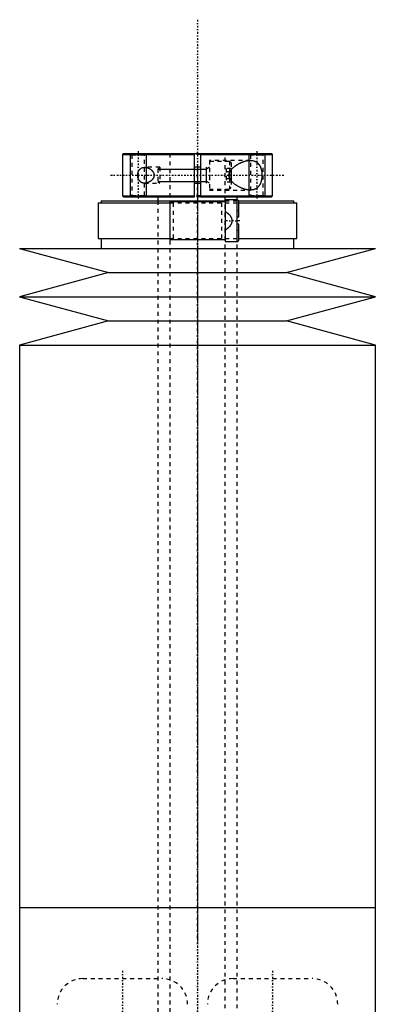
# Model space of a CAD drawing. Extents: x -105 to 105, y -144 to 599.
# Tile 11 of 11: x -45 to 45, y 351 to 599. Entities that reach past the tile are written whole.
import ezdxf

# ---------------------------------------------------------------- set-up
doc = ezdxf.new("R2010")
doc.units = 0
doc.linetypes.add('CENTER', pattern=[1.5, 0.45, -0.5, 0.05, -0.5])
doc.linetypes.add('DASHED', pattern=[2, 1, -1])
for name, color, linetype in [('AM_0', 7, 'CONTINUOUS'), ('AM_10', 7, 'CONTINUOUS'), ('AM_3', 7, 'DASHED'), ('AM_7', 7, 'CENTER')]:
    doc.layers.add(name, color=color, linetype=linetype)

msp = doc.modelspace()

# ---------------------------------------------------------------- linework, layer by layer
at = {"layer": 'AM_0', "color": 7, "linetype": 'CONTINUOUS'}
for p, q in [((-18.7, 565.5), (-19, 565.2)), ((-19, 565.2), (-19, 554.8)), ((-19, 565.2), (-0.75, 565.2)), ((-18.7, 565.5), (18.7, 565.5)), ((-0.75, 554.5), (-0.75, 565.5)), ((0.75, 565.5), (0.75, 554.5)), ((0.75, 565.2), (19, 565.2)), ((19, 565.2), (18.7, 565.5)), ((19, 554.8), (19, 565.2)), ((0.75, 562), (-0.75, 562)), ((8.1, 560.69), (8.1, 559.31)), ((8.5, 561.36), (8.5, 558.64)), ((-0.75, 558), (0.75, 558)), ((-25.15, 553), (-25.15, 544)), ((-25.15, 553), (-7.01, 553)), ((-24.35, 553.5), (-24.35, 553)), ((-24.35, 553.5), (7, 553.5)), ((-19, 554.8), (-18.7, 554.5)), ((-19, 554.8), (-0.75, 554.8)), ((-18.7, 554.5), (-0.75, 554.5)), ((-10, 554.5), (-10, 553.5)), ((-7, 553.3), (-7, 543.7)), ((7, 553.3), (-7, 553.3)), ((0.75, 554.8), (19, 554.8)), ((0.75, 554.5), (18.7, 554.5)), ((10, 553.75), (7, 553.75)), ((7, 553.75), (7, 543.25)), ((10, 553.5), (10, 554.5)), ((10, 543.25), (10, 553.75)), ((10.43, 553.5), (24.35, 553.5)), ((10.5, 549.4), (10.5, 553.25)), ((10.5, 553), (25.15, 553)), ((18.7, 554.5), (19, 554.8)), ((24.35, 553), (24.35, 553.5)), ((25.15, 544), (25.15, 553)), ((10.5, 549.4), (10, 549.4)), ((10.5, 547.6), (10, 547.6)), ((10.5, 543.75), (10.5, 547.6)), ((-25.15, 544), (-7.01, 544)), ((-24.35, 544), (-24.35, 541.5)), ((7, 543.7), (-7, 543.7)), ((7, 543.25), (10, 543.25)), ((10.5, 544), (25.15, 544)), ((24.35, 541.5), (24.35, 544)), ((-45, 541.5), (-22.5, 535.4)), ((-45, 541.5), (45, 541.5)), ((22.5, 535.4), (45, 541.5)), ((-22.5, 535.4), (-45, 529.3)), ((-22.5, 535.4), (22.5, 535.4)), ((45, 529.3), (22.5, 535.4)), ((-45, 529.3), (-22.5, 523.2)), ((-45, 529.3), (45, 529.3)), ((22.5, 523.2), (45, 529.3)), ((-22.5, 523.2), (-45, 517.1)), ((-22.5, 523.2), (22.5, 523.2)), ((45, 517.1), (22.5, 523.2)), ((-45, 517.1), (-45, 375)), ((-45, 517.1), (45, 517.1)), ((45, 375), (45, 517.1)), ((-45, 375), (-45, 232.9)), ((-45, 375), (45, 375)), ((-45, 375), (0, 375)), ((45, 232.9), (45, 375))]:
    msp.add_line(p, q, dxfattribs=at)
for points in [[(13.37, 556.25, 0), (13.32, 556.25, 0), (13.21, 556.25, 0), (13.11, 556.26, 0), (13.05, 556.26, 0), (13, 556.27, 0), (12.89, 556.28, 0), (12.77, 556.29, 0), (12.66, 556.31, 0), (12.55, 556.33, 0), (12.43, 556.35, 0), (12.38, 556.36, 0), (12.32, 556.38, 0), (12.2, 556.4, 0), (12.08, 556.43, 0), (11.96, 556.47, 0), (11.85, 556.5, 0), (11.73, 556.54, 0), (11.67, 556.56, 0), (11.61, 556.58, 0), (11.49, 556.63, 0), (11.37, 556.67, 0), (11.31, 556.69, 0), (11.24, 556.72, 0), (11.12, 556.77, 0), (11, 556.82, 0), (10.94, 556.85, 0), (10.88, 556.88, 0), (10.76, 556.93, 0), (10.65, 556.99, 0), (10.53, 557.05, 0), (10.41, 557.11, 0), (10.29, 557.18, 0), (10.23, 557.21, 0), (10.18, 557.25, 0), (10.06, 557.31, 0), (9.95, 557.38, 0), (9.84, 557.46, 0), (9.73, 557.53, 0), (9.62, 557.61, 0), (9.56, 557.64, 0), (9.51, 557.68, 0), (9.4, 557.76, 0), (9.29, 557.85, 0), (9.19, 557.94, 0), (9.08, 558.03, 0), (8.97, 558.12, 0), (8.92, 558.17, 0), (8.87, 558.22, 0), (8.77, 558.32, 0), (8.67, 558.43, 0), (8.58, 558.54, 0), (8.49, 558.65, 0), (8.41, 558.76, 0), (8.36, 558.82, 0), (8.33, 558.88, 0), (8.25, 559, 0), (8.19, 559.12, 0), (8.13, 559.25, 0), (8.1, 559.32, 0), (8.09, 559.35, 0), (8.08, 559.37, 0), (8.08, 559.38, 0), (8.07, 559.39, 0), (8.06, 559.41, 0), (8.06, 559.43, 0), (8.05, 559.45, 0), (8.04, 559.48, 0), (8.04, 559.5, 0), (8.03, 559.51, 0), (8.03, 559.52, 0), (8.02, 559.54, 0), (8.02, 559.57, 0), (8.02, 559.58, 0), (8.01, 559.59, 0), (8.01, 559.61, 0), (8, 559.63, 0), (8, 559.65, 0), (8, 559.66, 0), (7.99, 559.68, 0), (7.99, 559.7, 0), (7.99, 559.73, 0), (7.98, 559.75, 0), (7.98, 559.77, 0), (7.98, 559.78, 0), (7.98, 559.8, 0), (7.97, 559.82, 0), (7.97, 559.84, 0), (7.97, 559.87, 0), (7.97, 559.89, 0), (7.97, 559.92, 0), (7.97, 559.93, 0), (7.97, 559.94, 0), (7.97, 559.96, 0), (7.96, 559.99, 0), (7.96, 560, 0), (7.96, 560.01, 0), (7.97, 560.04, 0), (7.97, 560.06, 0), (7.97, 560.07, 0), (7.97, 560.08, 0), (7.97, 560.11, 0), (7.97, 560.13, 0), (7.97, 560.16, 0), (7.97, 560.18, 0), (7.98, 560.2, 0), (7.98, 560.22, 0), (7.98, 560.23, 0), (7.98, 560.25, 0), (7.99, 560.27, 0), (7.99, 560.3, 0), (7.99, 560.32, 0), (8, 560.34, 0), (8, 560.35, 0), (8, 560.37, 0), (8.01, 560.39, 0), (8.01, 560.41, 0), (8.02, 560.42, 0), (8.02, 560.43, 0), (8.02, 560.46, 0), (8.03, 560.48, 0), (8.03, 560.49, 0), (8.04, 560.5, 0), (8.04, 560.52, 0), (8.05, 560.55, 0), (8.06, 560.57, 0), (8.06, 560.59, 0), (8.07, 560.61, 0), (8.08, 560.62, 0), (8.08, 560.63, 0), (8.09, 560.65, 0), (8.1, 560.68, 0), (8.13, 560.75, 0), (8.19, 560.88, 0), (8.25, 561, 0), (8.33, 561.12, 0), (8.36, 561.18, 0), (8.41, 561.24, 0), (8.49, 561.35, 0), (8.58, 561.46, 0), (8.67, 561.57, 0), (8.77, 561.68, 0), (8.87, 561.78, 0), (8.92, 561.83, 0), (8.97, 561.88, 0), (9.08, 561.97, 0), (9.19, 562.06, 0), (9.29, 562.15, 0), (9.4, 562.24, 0), (9.51, 562.32, 0), (9.56, 562.36, 0), (9.62, 562.39, 0), (9.73, 562.47, 0), (9.84, 562.54, 0), (9.95, 562.62, 0), (10.06, 562.69, 0), (10.18, 562.75, 0), (10.23, 562.79, 0), (10.29, 562.82, 0), (10.41, 562.89, 0), (10.53, 562.95, 0), (10.65, 563.01, 0), (10.76, 563.07, 0), (10.88, 563.12, 0), (10.94, 563.15, 0), (11, 563.18, 0), (11.12, 563.23, 0), (11.24, 563.28, 0), (11.31, 563.31, 0), (11.37, 563.33, 0), (11.49, 563.37, 0), (11.61, 563.42, 0), (11.67, 563.44, 0), (11.73, 563.46, 0), (11.85, 563.5, 0), (11.96, 563.53, 0), (12.08, 563.57, 0), (12.2, 563.6, 0), (12.32, 563.62, 0), (12.38, 563.64, 0), (12.43, 563.65, 0), (12.55, 563.67, 0), (12.66, 563.69, 0), (12.77, 563.71, 0), (12.89, 563.72, 0), (13, 563.73, 0), (13.05, 563.74, 0), (13.11, 563.74, 0), (13.21, 563.75, 0), (13.32, 563.75, 0), (13.37, 563.75, 0)], [(13.37, 563.75, 0), (13.5, 563.75, 0), (13.76, 563.73, 0), (14.01, 563.69, 0), (14.14, 563.66, 0), (14.27, 563.63, 0), (14.41, 563.58, 0), (14.45, 563.57, 0), (14.49, 563.55, 0), (14.51, 563.54, 0), (14.53, 563.53, 0), (14.57, 563.52, 0), (14.61, 563.5, 0), (14.65, 563.48, 0), (14.69, 563.46, 0), (14.73, 563.44, 0), (14.74, 563.43, 0), (14.76, 563.42, 0), (14.8, 563.4, 0), (14.84, 563.38, 0), (14.88, 563.35, 0), (14.91, 563.33, 0), (14.95, 563.3, 0), (14.97, 563.29, 0), (14.98, 563.28, 0), (15.02, 563.25, 0), (15.06, 563.23, 0), (15.09, 563.2, 0), (15.12, 563.17, 0), (15.16, 563.14, 0), (15.17, 563.13, 0), (15.19, 563.11, 0), (15.22, 563.08, 0), (15.26, 563.05, 0), (15.29, 563.02, 0), (15.32, 562.99, 0), (15.35, 562.96, 0), (15.37, 562.94, 0), (15.38, 562.92, 0), (15.41, 562.89, 0), (15.44, 562.86, 0), (15.46, 562.84, 0), (15.47, 562.82, 0), (15.5, 562.78, 0), (15.53, 562.75, 0), (15.54, 562.73, 0), (15.56, 562.71, 0), (15.58, 562.67, 0), (15.61, 562.63, 0), (15.64, 562.59, 0), (15.66, 562.55, 0), (15.69, 562.51, 0), (15.7, 562.49, 0), (15.71, 562.47, 0), (15.74, 562.43, 0), (15.76, 562.39, 0), (15.79, 562.34, 0), (15.81, 562.3, 0), (15.83, 562.25, 0), (15.84, 562.23, 0), (15.86, 562.21, 0), (15.88, 562.16, 0), (15.9, 562.11, 0), (15.92, 562.06, 0), (15.94, 562.01, 0), (15.96, 561.96, 0), (15.97, 561.94, 0), (15.98, 561.91, 0), (16, 561.86, 0), (16.02, 561.81, 0), (16.04, 561.75, 0), (16.06, 561.7, 0), (16.07, 561.64, 0), (16.08, 561.62, 0), (16.09, 561.59, 0), (16.11, 561.53, 0), (16.12, 561.48, 0), (16.14, 561.42, 0), (16.15, 561.36, 0), (16.17, 561.3, 0), (16.17, 561.27, 0), (16.18, 561.24, 0), (16.19, 561.19, 0), (16.2, 561.13, 0), (16.21, 561.1, 0), (16.21, 561.07, 0), (16.22, 561.01, 0), (16.23, 560.95, 0), (16.24, 560.92, 0), (16.24, 560.89, 0), (16.25, 560.82, 0), (16.26, 560.76, 0), (16.27, 560.7, 0), (16.27, 560.64, 0), (16.28, 560.58, 0), (16.28, 560.55, 0), (16.29, 560.52, 0), (16.29, 560.46, 0), (16.3, 560.4, 0), (16.3, 560.33, 0), (16.3, 560.27, 0), (16.3, 560.21, 0), (16.3, 560.18, 0), (16.31, 560.15, 0), (16.31, 560.09, 0), (16.31, 560.03, 0), (16.31, 560, 0)], [(-15.12, 560, 0), (-15.12, 560.02, 0), (-15.12, 560.05, 0), (-15.12, 560.08, 0), (-15.12, 560.1, 0), (-15.12, 560.12, 0), (-15.12, 560.15, 0), (-15.12, 560.18, 0), (-15.12, 560.22, 0), (-15.11, 560.25, 0), (-15.11, 560.28, 0), (-15.11, 560.3, 0), (-15.11, 560.32, 0), (-15.1, 560.35, 0), (-15.1, 560.38, 0), (-15.09, 560.42, 0), (-15.09, 560.45, 0), (-15.08, 560.48, 0), (-15.08, 560.5, 0), (-15.07, 560.51, 0), (-15.07, 560.55, 0), (-15.06, 560.58, 0), (-15.06, 560.59, 0), (-15.05, 560.61, 0), (-15.04, 560.64, 0), (-15.03, 560.67, 0), (-15.03, 560.69, 0), (-15.03, 560.71, 0), (-15.02, 560.74, 0), (-15.01, 560.77, 0), (-15, 560.8, 0), (-14.99, 560.83, 0), (-14.98, 560.86, 0), (-14.97, 560.87, 0), (-14.96, 560.89, 0), (-14.95, 560.92, 0), (-14.94, 560.95, 0), (-14.93, 560.97, 0), (-14.92, 561, 0), (-14.9, 561.03, 0), (-14.9, 561.04, 0), (-14.89, 561.06, 0), (-14.88, 561.08, 0), (-14.86, 561.11, 0), (-14.85, 561.14, 0), (-14.83, 561.16, 0), (-14.82, 561.19, 0), (-14.81, 561.2, 0), (-14.81, 561.21, 0), (-14.79, 561.23, 0), (-14.78, 561.26, 0), (-14.76, 561.28, 0), (-14.74, 561.3, 0), (-14.73, 561.33, 0), (-14.72, 561.34, 0), (-14.71, 561.35, 0), (-14.7, 561.37, 0), (-14.68, 561.39, 0), (-14.66, 561.41, 0), (-14.65, 561.43, 0), (-14.63, 561.45, 0), (-14.62, 561.46, 0), (-14.61, 561.47, 0), (-14.6, 561.49, 0), (-14.58, 561.51, 0), (-14.57, 561.52, 0), (-14.56, 561.53, 0), (-14.54, 561.54, 0), (-14.52, 561.56, 0), (-14.51, 561.57, 0), (-14.5, 561.58, 0), (-14.49, 561.6, 0), (-14.47, 561.61, 0), (-14.45, 561.63, 0), (-14.43, 561.65, 0), (-14.41, 561.66, 0), (-14.4, 561.67, 0), (-14.39, 561.68, 0), (-14.37, 561.69, 0), (-14.35, 561.71, 0), (-14.33, 561.72, 0), (-14.3, 561.74, 0), (-14.28, 561.75, 0), (-14.27, 561.76, 0), (-14.26, 561.76, 0), (-14.24, 561.77, 0), (-14.22, 561.79, 0), (-14.14, 561.83, 0), (-14.01, 561.89, 0), (-13.87, 561.93, 0), (-13.8, 561.95, 0), (-13.73, 561.97, 0), (-13.58, 561.99, 0), (-13.44, 562, 0), (-13.37, 562, 0)], [(-13.37, 558, 0), (-13.44, 558, 0), (-13.58, 558.01, 0), (-13.73, 558.03, 0), (-13.8, 558.05, 0), (-13.87, 558.07, 0), (-14.01, 558.11, 0), (-14.14, 558.17, 0), (-14.22, 558.21, 0), (-14.24, 558.23, 0), (-14.26, 558.24, 0), (-14.27, 558.24, 0), (-14.28, 558.25, 0), (-14.3, 558.26, 0), (-14.33, 558.28, 0), (-14.35, 558.29, 0), (-14.37, 558.31, 0), (-14.39, 558.32, 0), (-14.4, 558.33, 0), (-14.41, 558.34, 0), (-14.43, 558.35, 0), (-14.45, 558.37, 0), (-14.47, 558.39, 0), (-14.49, 558.4, 0), (-14.5, 558.42, 0), (-14.51, 558.43, 0), (-14.52, 558.44, 0), (-14.54, 558.46, 0), (-14.56, 558.47, 0), (-14.57, 558.48, 0), (-14.58, 558.49, 0), (-14.6, 558.51, 0), (-14.61, 558.53, 0), (-14.62, 558.54, 0), (-14.63, 558.55, 0), (-14.65, 558.57, 0), (-14.66, 558.59, 0), (-14.68, 558.61, 0), (-14.7, 558.63, 0), (-14.71, 558.65, 0), (-14.72, 558.66, 0), (-14.73, 558.67, 0), (-14.74, 558.7, 0), (-14.76, 558.72, 0), (-14.78, 558.74, 0), (-14.79, 558.77, 0), (-14.81, 558.79, 0), (-14.81, 558.8, 0), (-14.82, 558.81, 0), (-14.83, 558.84, 0), (-14.85, 558.86, 0), (-14.86, 558.89, 0), (-14.88, 558.92, 0), (-14.89, 558.94, 0), (-14.9, 558.96, 0), (-14.9, 558.97, 0), (-14.92, 559, 0), (-14.93, 559.03, 0), (-14.94, 559.05, 0), (-14.95, 559.08, 0), (-14.96, 559.11, 0), (-14.97, 559.13, 0), (-14.98, 559.14, 0), (-14.99, 559.17, 0), (-15, 559.2, 0), (-15.01, 559.23, 0), (-15.02, 559.26, 0), (-15.03, 559.29, 0), (-15.03, 559.31, 0), (-15.03, 559.33, 0), (-15.04, 559.36, 0), (-15.05, 559.39, 0), (-15.06, 559.41, 0), (-15.06, 559.42, 0), (-15.07, 559.45, 0), (-15.07, 559.49, 0), (-15.08, 559.5, 0), (-15.08, 559.52, 0), (-15.09, 559.55, 0), (-15.09, 559.58, 0), (-15.1, 559.62, 0), (-15.1, 559.65, 0), (-15.11, 559.68, 0), (-15.11, 559.7, 0), (-15.11, 559.72, 0), (-15.11, 559.75, 0), (-15.12, 559.78, 0), (-15.12, 559.82, 0), (-15.12, 559.85, 0), (-15.12, 559.88, 0), (-15.12, 559.9, 0), (-15.12, 559.92, 0), (-15.12, 559.95, 0), (-15.12, 559.98, 0), (-15.12, 560, 0)], [(-13.37, 562, 0), (-13.34, 562, 0), (-13.29, 562, 0), (-13.24, 562, 0), (-13.21, 561.99, 0), (-13.19, 561.99, 0), (-13.13, 561.99, 0), (-13.08, 561.98, 0), (-13.03, 561.97, 0), (-12.97, 561.96, 0), (-12.92, 561.95, 0), (-12.89, 561.95, 0), (-12.86, 561.94, 0), (-12.8, 561.93, 0), (-12.75, 561.91, 0), (-12.69, 561.9, 0), (-12.64, 561.88, 0), (-12.58, 561.86, 0), (-12.55, 561.85, 0), (-12.53, 561.84, 0), (-12.47, 561.82, 0), (-12.41, 561.79, 0), (-12.39, 561.78, 0), (-12.36, 561.77, 0), (-12.3, 561.74, 0), (-12.25, 561.72, 0), (-12.22, 561.7, 0), (-12.19, 561.69, 0), (-12.14, 561.66, 0), (-12.09, 561.63, 0), (-12.03, 561.6, 0), (-11.98, 561.56, 0), (-11.93, 561.53, 0), (-11.9, 561.51, 0), (-11.88, 561.49, 0), (-11.83, 561.46, 0), (-11.78, 561.42, 0), (-11.73, 561.38, 0), (-11.68, 561.34, 0), (-11.63, 561.3, 0), (-11.61, 561.28, 0), (-11.59, 561.26, 0), (-11.54, 561.21, 0), (-11.5, 561.16, 0), (-11.45, 561.11, 0), (-11.41, 561.06, 0), (-11.37, 561.01, 0), (-11.34, 560.98, 0), (-11.32, 560.96, 0), (-11.28, 560.9, 0), (-11.25, 560.84, 0), (-11.21, 560.78, 0), (-11.17, 560.72, 0), (-11.14, 560.66, 0), (-11.13, 560.62, 0), (-11.11, 560.59, 0), (-11.09, 560.52, 0), (-11.06, 560.46, 0), (-11.04, 560.39, 0), (-11.02, 560.32, 0), (-11.01, 560.25, 0), (-11, 560.21, 0), (-11, 560.18, 0), (-10.99, 560.11, 0), (-10.99, 560.04, 0), (-10.99, 560, 0), (-10.99, 559.96, 0), (-10.99, 559.89, 0), (-11, 559.82, 0), (-11, 559.79, 0), (-11.01, 559.75, 0), (-11.02, 559.68, 0), (-11.04, 559.61, 0), (-11.06, 559.54, 0), (-11.09, 559.48, 0), (-11.11, 559.41, 0), (-11.13, 559.38, 0), (-11.14, 559.34, 0), (-11.17, 559.28, 0), (-11.21, 559.22, 0), (-11.25, 559.16, 0), (-11.28, 559.1, 0), (-11.32, 559.04, 0), (-11.34, 559.02, 0), (-11.37, 558.99, 0), (-11.41, 558.94, 0), (-11.45, 558.89, 0), (-11.5, 558.84, 0), (-11.54, 558.79, 0), (-11.59, 558.74, 0), (-11.61, 558.72, 0), (-11.63, 558.7, 0), (-11.68, 558.66, 0), (-11.73, 558.62, 0), (-11.78, 558.58, 0), (-11.83, 558.54, 0), (-11.88, 558.51, 0), (-11.9, 558.49, 0), (-11.93, 558.47, 0), (-11.98, 558.44, 0), (-12.03, 558.4, 0), (-12.09, 558.37, 0), (-12.14, 558.34, 0), (-12.19, 558.31, 0), (-12.22, 558.3, 0), (-12.25, 558.28, 0), (-12.3, 558.26, 0), (-12.36, 558.23, 0), (-12.39, 558.22, 0), (-12.41, 558.21, 0), (-12.47, 558.18, 0), (-12.53, 558.16, 0), (-12.55, 558.15, 0), (-12.58, 558.14, 0), (-12.64, 558.12, 0), (-12.69, 558.1, 0), (-12.75, 558.09, 0), (-12.8, 558.07, 0), (-12.86, 558.06, 0), (-12.89, 558.05, 0), (-12.92, 558.05, 0), (-12.97, 558.04, 0), (-13.03, 558.03, 0), (-13.08, 558.02, 0), (-13.13, 558.01, 0), (-13.19, 558.01, 0), (-13.21, 558.01, 0), (-13.24, 558, 0), (-13.29, 558, 0), (-13.34, 558, 0), (-13.37, 558, 0)], [(16.31, 560, 0), (16.31, 559.97, 0), (16.31, 559.91, 0), (16.31, 559.85, 0), (16.3, 559.82, 0), (16.3, 559.79, 0), (16.3, 559.73, 0), (16.3, 559.67, 0), (16.3, 559.6, 0), (16.29, 559.54, 0), (16.29, 559.48, 0), (16.28, 559.45, 0), (16.28, 559.42, 0), (16.27, 559.36, 0), (16.27, 559.3, 0), (16.26, 559.24, 0), (16.25, 559.18, 0), (16.24, 559.11, 0), (16.24, 559.08, 0), (16.23, 559.05, 0), (16.22, 558.99, 0), (16.21, 558.93, 0), (16.21, 558.9, 0), (16.2, 558.87, 0), (16.19, 558.81, 0), (16.18, 558.76, 0), (16.17, 558.73, 0), (16.17, 558.7, 0), (16.15, 558.64, 0), (16.14, 558.58, 0), (16.12, 558.52, 0), (16.11, 558.47, 0), (16.09, 558.41, 0), (16.08, 558.38, 0), (16.07, 558.36, 0), (16.06, 558.3, 0), (16.04, 558.25, 0), (16.02, 558.19, 0), (16, 558.14, 0), (15.98, 558.09, 0), (15.97, 558.06, 0), (15.96, 558.04, 0), (15.94, 557.99, 0), (15.92, 557.94, 0), (15.9, 557.89, 0), (15.88, 557.84, 0), (15.86, 557.79, 0), (15.84, 557.77, 0), (15.83, 557.75, 0), (15.81, 557.7, 0), (15.79, 557.66, 0), (15.76, 557.61, 0), (15.74, 557.57, 0), (15.71, 557.53, 0), (15.7, 557.51, 0), (15.69, 557.49, 0), (15.66, 557.45, 0), (15.64, 557.41, 0), (15.61, 557.37, 0), (15.58, 557.33, 0), (15.56, 557.29, 0), (15.54, 557.27, 0), (15.53, 557.25, 0), (15.5, 557.22, 0), (15.47, 557.18, 0), (15.46, 557.16, 0), (15.44, 557.14, 0), (15.41, 557.11, 0), (15.38, 557.08, 0), (15.37, 557.06, 0), (15.35, 557.04, 0), (15.32, 557.01, 0), (15.29, 556.98, 0), (15.26, 556.95, 0), (15.22, 556.92, 0), (15.19, 556.89, 0), (15.17, 556.87, 0), (15.16, 556.86, 0), (15.12, 556.83, 0), (15.09, 556.8, 0), (15.06, 556.77, 0), (15.02, 556.75, 0), (14.98, 556.72, 0), (14.97, 556.71, 0), (14.95, 556.7, 0), (14.91, 556.67, 0), (14.88, 556.65, 0), (14.84, 556.62, 0), (14.8, 556.6, 0), (14.76, 556.58, 0), (14.74, 556.57, 0), (14.73, 556.56, 0), (14.69, 556.54, 0), (14.65, 556.52, 0), (14.61, 556.5, 0), (14.57, 556.48, 0), (14.53, 556.47, 0), (14.51, 556.46, 0), (14.49, 556.45, 0), (14.45, 556.43, 0), (14.41, 556.42, 0), (14.27, 556.37, 0), (14.14, 556.34, 0), (14.01, 556.31, 0), (13.76, 556.27, 0), (13.5, 556.25, 0), (13.37, 556.25, 0)]]:
    msp.add_polyline3d(points, dxfattribs=at)
for centre, start, end in [((10, 553.25), 0, 90), ((10, 543.75), 270, 0)]:
    msp.add_arc(centre, 0.5, start, end, dxfattribs=at)
at = {"layer": 'AM_10', "color": 7, "linetype": 'CONTINUOUS'}
for p, q in [((-17, 565.5), (-17, 554.5)), ((-13, 565.5), (-13, 554.5)), ((13, 565.5), (13, 554.5)), ((17, 565.5), (17, 554.5)), ((-10, 561.57), (2.26, 561.57)), ((2.26, 558), (2.26, 562)), ((3, 562), (2.26, 561.57)), ((-10, 558.43), (2.26, 558.43)), ((3, 558), (2.26, 558.43))]:
    msp.add_line(p, q, dxfattribs=at)
at = {"layer": 'AM_3', "color": 6, "linetype": 'DASHED'}
for p, q in [((-17, 565.5), (-16.62, 565.12)), ((-16.62, 565.12), (-16.62, 554.88)), ((-16.62, 565.12), (-13.38, 565.12)), ((-13.38, 565.12), (-13, 565.5)), ((-13.38, 554.88), (-13.38, 565.12)), ((-7, 565.5), (-7, -110.5)), ((0.75, 565.2), (-0.75, 565.2)), ((7, -110.5), (7, 565.5)), ((13, 565.5), (13.38, 565.12)), ((13.38, 565.12), (13.38, 554.88)), ((13.38, 565.12), (16.62, 565.12)), ((16.62, 565.12), (17, 565.5)), ((16.62, 554.88), (16.62, 565.12)), ((13.37, 563.75), (3, 563.75)), ((3, 563.75), (3, 556.25)), ((8.1, 563.5), (3, 563.5)), ((8.5, 563.1), (8.1, 563.5)), ((8.1, 563.5), (8.1, 560.69)), ((8.5, 563.1), (8.5, 561.36)), ((-9.57, 562), (-13.37, 562)), ((-9.57, 562), (-10, 561.57)), ((-10, 561.57), (-10, 558.43)), ((-9.57, 562), (-9.57, 558)), ((7.25, 561.73), (7.25, 558.27)), ((8.5, 561.73), (7.25, 561.73)), ((8.5, 560.87), (7.25, 560.87)), ((-13.37, 558), (-9.57, 558)), ((-10, 558.43), (-9.57, 558)), ((8.5, 559.13), (7.25, 559.13)), ((8.5, 558.27), (7.25, 558.27)), ((8.1, 559.31), (8.1, 556.5)), ((8.5, 558.64), (8.5, 556.9)), ((-16.62, 554.88), (-17, 554.5)), ((-16.62, 554.88), (-13.38, 554.88)), ((-13, 554.5), (-13.38, 554.88)), ((3, 556.5), (8.1, 556.5)), ((3, 556.25), (13.37, 556.25)), ((8.1, 556.5), (8.5, 556.9)), ((13.38, 554.88), (13, 554.5)), ((13.38, 554.88), (16.62, 554.88)), ((17, 554.5), (16.62, 554.88)), ((-10, 553.5), (-10, -70.5)), ((-7.01, 553), (10.5, 553)), ((-6.1, 544), (-6.1, 553)), ((0.75, 554.8), (-0.75, 554.8)), ((0.75, 554.5), (-0.75, 554.5)), ((6.1, 553), (6.1, 544)), ((7, 553.5), (10.43, 553.5)), ((10, -70.5), (10, 553.5)), ((10.5, 551), (10, 551)), ((10.5, 546), (10, 546)), ((-7.01, 544), (10.5, 544)), ((-29.01, 357), (-8.99, 357)), ((8.99, 357), (29.01, 357))]:
    msp.add_line(p, q, dxfattribs=at)
msp.add_polyline3d([(7, 550.85, 0), (7.15, 550.76, 0), (7.31, 550.66, 0), (7.36, 550.62, 0), (7.41, 550.59, 0), (7.43, 550.57, 0), (7.45, 550.56, 0), (7.5, 550.52, 0), (7.54, 550.49, 0), (7.59, 550.46, 0), (7.63, 550.42, 0), (7.68, 550.38, 0), (7.7, 550.37, 0), (7.72, 550.35, 0), (7.76, 550.31, 0), (7.8, 550.27, 0), (7.82, 550.26, 0), (7.84, 550.24, 0), (7.88, 550.2, 0), (7.92, 550.16, 0), (7.94, 550.14, 0), (7.96, 550.12, 0), (8, 550.08, 0), (8.04, 550.04, 0), (8.07, 550, 0), (8.11, 549.96, 0), (8.14, 549.92, 0), (8.16, 549.9, 0), (8.18, 549.88, 0), (8.21, 549.83, 0), (8.24, 549.79, 0), (8.27, 549.75, 0), (8.3, 549.7, 0), (8.33, 549.66, 0), (8.35, 549.63, 0), (8.36, 549.61, 0), (8.39, 549.56, 0), (8.42, 549.51, 0), (8.45, 549.46, 0), (8.47, 549.41, 0), (8.5, 549.36, 0), (8.51, 549.33, 0), (8.52, 549.3, 0), (8.54, 549.25, 0), (8.57, 549.2, 0), (8.58, 549.14, 0), (8.6, 549.09, 0), (8.62, 549.03, 0), (8.63, 549, 0), (8.63, 548.98, 0), (8.65, 548.92, 0), (8.66, 548.86, 0), (8.67, 548.81, 0), (8.68, 548.75, 0), (8.68, 548.69, 0), (8.69, 548.67, 0), (8.69, 548.64, 0), (8.69, 548.58, 0), (8.69, 548.53, 0), (8.69, 548.5, 0), (8.69, 548.47, 0), (8.69, 548.42, 0), (8.69, 548.36, 0), (8.69, 548.33, 0), (8.68, 548.31, 0), (8.68, 548.25, 0), (8.67, 548.19, 0), (8.66, 548.14, 0), (8.65, 548.08, 0), (8.63, 548.02, 0), (8.63, 548, 0), (8.62, 547.97, 0), (8.6, 547.91, 0), (8.58, 547.86, 0), (8.57, 547.8, 0), (8.54, 547.75, 0), (8.52, 547.7, 0), (8.51, 547.67, 0), (8.5, 547.64, 0), (8.47, 547.59, 0), (8.45, 547.54, 0), (8.42, 547.49, 0), (8.39, 547.44, 0), (8.36, 547.39, 0), (8.35, 547.37, 0), (8.33, 547.34, 0), (8.3, 547.3, 0), (8.27, 547.25, 0), (8.24, 547.21, 0), (8.21, 547.17, 0), (8.18, 547.12, 0), (8.16, 547.1, 0), (8.14, 547.08, 0), (8.11, 547.04, 0), (8.07, 547, 0), (8.04, 546.96, 0), (8, 546.92, 0), (7.96, 546.88, 0), (7.94, 546.86, 0), (7.92, 546.84, 0), (7.88, 546.8, 0), (7.84, 546.76, 0), (7.82, 546.74, 0), (7.8, 546.73, 0), (7.76, 546.69, 0), (7.72, 546.65, 0), (7.7, 546.63, 0), (7.68, 546.62, 0), (7.63, 546.58, 0), (7.59, 546.54, 0), (7.54, 546.51, 0), (7.5, 546.48, 0), (7.45, 546.44, 0), (7.43, 546.43, 0), (7.41, 546.41, 0), (7.36, 546.38, 0), (7.31, 546.34, 0), (7.15, 546.24, 0), (7, 546.15, 0)], dxfattribs=at)
for centre, start, end in [((-29.01, 350.51), 90, 180), ((-8.99, 350.51), 0, 90), ((8.99, 350.51), 90, 180), ((29.01, 350.51), 0, 90)]:
    msp.add_arc(centre, 6.49, start, end, dxfattribs=at)
at = {"layer": 'AM_7', "color": 4, "linetype": 'CENTER'}
for p, q in [((0, 599.3), (0, -144.3)), ((-15, 566.05), (-15, 553.95)), ((15, 566.05), (15, 553.95)), ((0, 562.42), (0, 366.07)), ((-22, 560), (22, 560)), ((10.67, 548.5), (6.82, 548.5)), ((0, 383.93), (0, 187.57)), ((-19, 359), (-19, 315)), ((19, 359), (19, 315))]:
    msp.add_line(p, q, dxfattribs=at)

doc.saveas('drawing.dxf')
